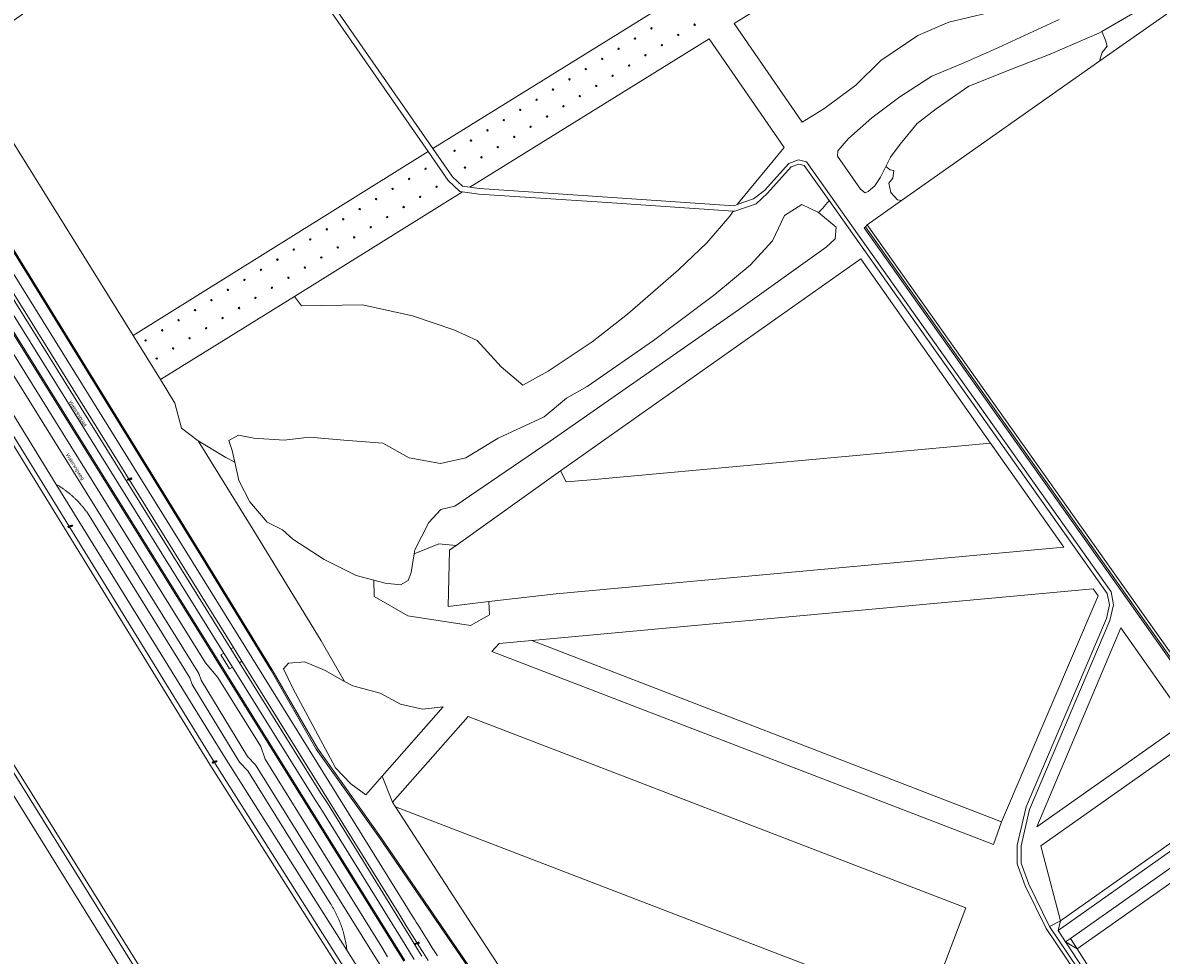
# Model space of a CAD drawing. Header units: metres. Extents: x 138165 to 154469, y 480134 to 494189.
# Tile 211 of 256: x 147602 to 148015, y 484620 to 484958. Entities that reach past the tile are written whole.
import ezdxf

# ---------------------------------------------------------------- set-up
doc = ezdxf.new("R2010")
doc.units = ezdxf.units.M
doc.header["$LTSCALE"] = 0.001
doc.header["$MEASUREMENT"] = 0
for name, color, linetype, lineweight in [('TOP-L-topo objecten punt', 7, 'Continuous', 0), ('TOP-L-topo objecten vlak', 7, 'Continuous', 0), ('TOP-L-water beschoeiing', 7, 'Continuous', 0), ('TOP-T-topo huisnummering naamgeving', 7, 'Continuous', 0)]:
    doc.layers.add(name, color=color, linetype=linetype, lineweight=lineweight)
doc.styles.add('Style-INTL_ISO', font='INTL_ISO.shx')
doc.styles.add('Style-STANDARD', font='STANDARD.shx')

# ---------------------------------------------------------------- blocks, each defined once
blk = doc.blocks.new('24')
at = {"layer": 'TOP-L-topo objecten punt', "color": 7, "linetype": 'Continuous', "lineweight": 0}
for radius in [0.025, 0.0182, 0.0115, 0.005]:
    blk.add_circle((0, 0), radius, dxfattribs=at)
blk = doc.blocks.new('121')
at = {"layer": 'TOP-L-topo objecten punt', "color": 7, "linetype": 'Continuous', "lineweight": 0}
blk.add_circle((0, 0), 0.025, dxfattribs=at)
at = {"layer": 'TOP-L-topo objecten punt', "color": 7, "linetype": 'Continuous', "lineweight": 0, "style": 'Style-STANDARD'}
blk.add_text('LD', height=0.06, dxfattribs=at).set_placement((0.0483, 0))
blk = doc.blocks.new('17')
at = {"layer": 'TOP-L-topo objecten punt', "color": 7, "linetype": 'Continuous', "lineweight": 0}
blk.add_circle((0, 0), 0.025, dxfattribs=at)
at = {"layer": 'TOP-L-topo objecten punt', "color": 7, "linetype": 'Continuous', "lineweight": 0, "style": 'Style-STANDARD'}
blk.add_text('HP', height=0.06, dxfattribs=at).set_placement((0.0483, 0))

msp = doc.modelspace()

# ---------------------------------------------------------------- linework, layer by layer
at = {"layer": 'TOP-L-topo objecten vlak', "flags": 128}
for points in [[(148959.93, 485362.07), (148033.19, 484708.36), (147908.27, 484884.66)], [(147978.25, 484632.47), (147972.1, 484655.92), (147971.11, 484659.68), (148962.24, 485358.81), (148964.24, 485355.76), (148976.69, 485336.83)], [(147978.25, 484632.47), (147977.42, 484628.95), (148502.72, 485000), (148980.62, 485336.66)], [(148983.74, 485332.21), (148980.62, 485336.66), (148502.72, 485000), (147977.42, 484628.95)], [(147978.25, 484632.47), (148501.34, 485001.96), (148976.69, 485336.83)], [(147915.36, 484325.36), (147860.91, 484387.69), (147830.98, 484435.42), (147803.12, 484479.25), (147670.02, 484689.15), (147521.23, 484930.59), (147478.45, 485000), (147401.57, 485124.74), (147400.58, 485125.98), (147341.6, 485220.72), (147341.51, 485220.85), (147341.42, 485221.01), (147339.74, 485223.7), (147339.66, 485223.83), (147339.57, 485223.97), (147322.87, 485250.8)], [(147361.38, 485233.09), (147378.86, 485204.95), (147382.01, 485199.9), (147534.98, 484954.26), (147538.13, 484949.22), (147541.27, 484944.17), (147675, 484729.47)], [(148023.71, 485059.55), (148057.53, 485081.13), (148067.63, 485073.27), (148075.49, 485061.29), (148079.23, 485054.93), (148076.61, 485050.44), (148068.38, 485039.96), (148056.41, 485025.74), (148038.45, 485010.03), (148019, 484996.18), (147998.05, 484981.59), (147976.72, 484973.35), (147952.03, 484961.38), (147937.82, 484958.01), (147926.59, 484953.15), (147913.13, 484944.16), (147904.15, 484935.18), (147892.55, 484926.58), (147884.7, 484921.75), (147859.96, 484957.54), (148000, 485044.42), (148023.71, 485059.55)], [(147642.23, 484844.53), (147579.51, 484945.1), (147677.54, 485014.2)], [(147677.54, 485014.2), (147749.08, 484911.15)], [(147750.78, 484912.21), (147688.58, 485001.81)], [(147993.3, 484954.63), (148005.95, 484961.97), (148017.94, 484969.64), (148032.48, 484979.67), (148047.02, 484989.89), (148047.75, 484990.58)], [(147992.58, 484943.98), (148055.67, 484988.36)], [(147838.35, 484969.93), (147839.98, 484967.62), (147759.33, 484917.53), (147750.78, 484912.21)], [(147977.8, 484958.97), (147955.84, 484948.87), (147943.8, 484943.49), (147931.63, 484938.43), (147920.04, 484930.93), (147909.94, 484923.33), (147901.42, 484915.91), (147897.62, 484911.37), (147897.44, 484909.53), (147905.78, 484897.48), (147907.45, 484896.18), (147908.56, 484896.65), (147910.97, 484898.69), (147913.1, 484901.84), (147915.02, 484905.73)], [(147915.02, 484905.73), (147916.71, 484909.16), (147920.14, 484913.8), (147926.39, 484921.28), (147933.26, 484926.59), (147945.05, 484934.84), (147960.57, 484940.94), (147974.52, 484946.44), (147992.4, 484954.11), (147993.3, 484954.63)], [(147993.3, 484954.63), (147994.58, 484951.47), (147995.2, 484949.3), (147993.43, 484947.02), (147992.7, 484944.8), (147992.58, 484943.98)], [(147764.26, 484898.2), (147850.92, 484951.97), (147878.18, 484912.65), (147861.53, 484892.53), (147861.15, 484891.94)], [(147734.39, 484619.37), (147732.32, 484622.9), (147690.09, 484691.03), (147688.46, 484695.62), (147672.85, 484720.67), (147668.37, 484725.98), (147535.17, 484940.02)], [(147920.64, 484893.36), (147992.58, 484943.98)], [(147531.78, 484937.73), (147666, 484722.07), (147666.82, 484719.61), (147683.61, 484692.06), (147686.51, 484689.04), (147725.21, 484626.92), (147734.05, 484612.77)], [(147677.58, 484731.03), (147551.07, 484934.14)], [(147752.49, 484619.77), (147750.62, 484622.69), (147749.08, 484625.13), (147747.29, 484627.95), (147745.92, 484630.15), (147744.76, 484632.01), (147744.24, 484632.85), (147742.73, 484635.29), (147741.63, 484637.09), (147557.43, 484933.34)], [(147562.64, 484933.71), (147562.43, 484933.58), (147667.51, 484763.31), (147692.17, 484723.11), (147708.55, 484694.71), (147731.47, 484662.55), (147766.5, 484611.43), (147798.38, 484571.97), (147831.21, 484544.19), (147831.38, 484544.38)], [(147831.38, 484544.38), (147831.54, 484544.57), (147798.74, 484572.32), (147766.9, 484611.73), (147731.88, 484662.84), (147708.98, 484694.98), (147692.61, 484723.36), (147667.94, 484763.58), (147562.86, 484933.84), (147562.64, 484933.71)], [(147521.23, 484930.59), (147670.02, 484689.15), (147803.12, 484479.25), (147830.98, 484435.42), (147860.91, 484387.69), (147915.36, 484325.36)], [(147522.7, 484931.58), (147671.45, 484690.14), (147804.28, 484479.96), (147832.17, 484436.16), (147862.04, 484388.65), (147916.6, 484326.55), (147936.64, 484334.7), (147943.7, 484333.47), (147976.76, 484286.91), (147975.71, 484280.12), (147968.19, 484274.19)], [(147554.27, 484931.3), (147678.52, 484731.52)], [(147740.68, 484618.09), (147555.5, 484915.34)], [(147555.08, 484915.08), (147740.26, 484617.83)], [(147749.08, 484911.15), (147642.23, 484844.53)], [(147749.08, 484911.15), (147756.36, 484900.67), (147760.61, 484896.65), (147761.57, 484896.53)], [(147764.26, 484898.2), (147761.51, 484898.55), (147757.89, 484901.98), (147750.78, 484912.21)], [(147974.35, 484630.43), (147966.76, 484645.76), (147964.05, 484653.34), (147963.98, 484659.69), (147967.07, 484672.85), (147996.16, 484741.23), (147997.53, 484746.99), (147996.61, 484751.69), (147886.27, 484907.41), (147883.38, 484908.1), (147879.88, 484906.82), (147871.01, 484897.03), (147867.04, 484894.03), (147861.15, 484891.94)], [(147859.63, 484889.56), (147860.31, 484889.52), (147868.04, 484892.26), (147872.08, 484896.06), (147880.71, 484905.58), (147883.47, 484906.59), (147885.41, 484906.13), (147894.42, 484893.41)], [(147920.64, 484893.36), (147919.15, 484893.66), (147916.79, 484896.29), (147916.02, 484899.65), (147917.5, 484901.5), (147917.85, 484904.23), (147916.51, 484904.5), (147915.02, 484905.73)], [(147700.61, 484858.69), (147761.57, 484896.53)], [(147761.57, 484896.53), (147767.44, 484895.77), (147812.22, 484892.8), (147859.63, 484889.56)], [(147861.15, 484891.94), (147860.03, 484891.54), (147812.35, 484894.79), (147767.64, 484897.76), (147764.26, 484898.2)], [(147890.59, 484889.1), (147884.57, 484891.93), (147878.2, 484888.04), (147873.95, 484878.83), (147865.81, 484869.98), (147853.06, 484859.36), (147830.76, 484842.71), (147806.69, 484826.07), (147799.26, 484821.82), (147791.11, 484815.09), (147774.48, 484807.3), (147762.8, 484800.22), (147753.59, 484798.1), (147742.26, 484800.22), (147732.71, 484805.53), (147718.55, 484806.59), (147706.16, 484807.66), (147696.95, 484806.59), (147685.98, 484807.3), (147680.32, 484808.37), (147676.89, 484806.45), (147678.13, 484802.87), (147679.03, 484798.68)], [(147890.59, 484889.1), (147891.99, 484890.54), (147892.63, 484891.2), (147894.42, 484893.41)], [(147894.42, 484893.41), (147995.25, 484751.11), (147996.08, 484746.91), (147994.92, 484741.98), (147965.83, 484673.72), (147962.54, 484659.89), (147962.61, 484653.08), (147965.43, 484645.2), (147973.09, 484629.71), (148007.37, 484578.8), (148009.56, 484573.08), (148007.75, 484566.62), (148006.48, 484562.81), (148002.45, 484557.93), (147994.55, 484552.59), (147968.56, 484531.33), (147964.02, 484524.81), (147962.85, 484522.66), (147947.76, 484479.75)], [(147908.27, 484884.66), (147920.64, 484893.36)], [(147859.63, 484889.56), (147858.49, 484887.77), (147850.15, 484878.11), (147839.83, 484868.32), (147821.38, 484852.25), (147808.58, 484842.21), (147792.58, 484831.62), (147783.45, 484826.46), (147775.57, 484833.22), (147766.84, 484842.75), (147758.37, 484846.59), (147743.42, 484851.62), (147725.3, 484855.59), (147703.25, 484855.2), (147700.61, 484858.69)], [(147744.04, 484765.36), (147744.3, 484766.89), (147749.4, 484776.83), (147753.68, 484781.52), (147758.74, 484782.71), (147793.35, 484806.25), (147861.56, 484853.81), (147893.39, 484876.55), (147896.61, 484879.54), (147896.96, 484883.79), (147890.59, 484889.1)], [(147907.63, 484883.84), (147907.14, 484883.49), (148032.28, 484706.88), (148032.43, 484706.7), (148032.63, 484706.58), (148032.84, 484706.5), (148033.07, 484706.49), (148033.3, 484706.53), (148033.51, 484706.63)], [(147907.63, 484883.84), (147908.27, 484884.66)], [(148033.19, 484707.14), (148033.09, 484707.09), (148032.97, 484707.09), (148032.86, 484707.13), (148032.78, 484707.21), (147907.63, 484883.84)], [(147797.09, 484795.48), (147905.88, 484872.29), (147952.94, 484805.55)], [(147700.61, 484858.69), (147652.08, 484828.57)], [(147614.33, 484790.59), (147581.76, 484843.32)], [(147652.08, 484828.57), (147642.23, 484844.53)], [(147665.77, 484806.38), (147659.72, 484810.89), (147657.35, 484820.04), (147652.08, 484828.57)], [(147665.77, 484806.38), (147675.79, 484800.29), (147679.03, 484798.68)], [(147718.82, 484719.22), (147710.35, 484733.92), (147685.52, 484774.39), (147665.77, 484806.38)], [(147771.15, 484748.12), (147795.48, 484750.93), (147979.49, 484767.83), (147952.94, 484805.55)], [(147952.94, 484805.55), (147808.03, 484792.25), (147799.13, 484791.53), (147797.09, 484795.48)], [(147679.03, 484798.68), (147680.48, 484791.97), (147684.48, 484784.24), (147690.82, 484776.93), (147696.34, 484774.17), (147700.02, 484770.76), (147711.47, 484763.31), (147723.06, 484757.51), (147729.43, 484755.83)], [(147797.09, 484795.48), (147759.26, 484768.48)], [(147614.33, 484790.59), (147614.8, 484790.32), (147615.02, 484790.18), (147615.25, 484790.04), (147615.48, 484789.9), (147615.71, 484789.75), (147616.15, 484789.46), (147616.38, 484789.31), (147616.82, 484789.01), (147617.26, 484788.7), (147617.47, 484788.54), (147617.69, 484788.38), (147618.12, 484788.06), (147618.33, 484787.89), (147618.54, 484787.73), (147618.75, 484787.56), (147618.96, 484787.39), (147619.17, 484787.22), (147619.37, 484787.05), (147619.58, 484786.88), (147619.78, 484786.7), (147619.98, 484786.52), (147620.38, 484786.17), (147620.58, 484785.99), (147620.77, 484785.8), (147620.97, 484785.62), (147621.16, 484785.43), (147621.36, 484785.25), (147621.74, 484784.87), (147622.11, 484784.49), (147622.48, 484784.1), (147622.66, 484783.9), (147623.02, 484783.51), (147623.38, 484783.1), (147623.55, 484782.9), (147623.73, 484782.7), (147624.07, 484782.28), (147624.41, 484781.87), (147624.57, 484781.66), (147624.74, 484781.44), (147625.06, 484781.02), (147625.22, 484780.8), (147625.38, 484780.58), (147625.62, 484780.24), (147662.77, 484720.55), (147663.59, 484718.11), (147680.79, 484689.89), (147683.7, 484686.85), (147713.63, 484638.82), (147713.92, 484638.35), (147714.22, 484637.87), (147714.5, 484637.39), (147714.78, 484636.91), (147715.05, 484636.42), (147715.32, 484635.93), (147715.58, 484635.44), (147715.7, 484635.19), (147715.83, 484634.94), (147715.95, 484634.69), (147716.07, 484634.44), (147716.19, 484634.19), (147716.42, 484633.68), (147716.65, 484633.17), (147716.76, 484632.92), (147716.97, 484632.4), (147717.18, 484631.89), (147717.28, 484631.63), (147717.48, 484631.1), (147717.57, 484630.84), (147717.67, 484630.58), (147717.85, 484630.05), (147718.02, 484629.52), (147718.1, 484629.26), (147718.27, 484628.72), (147718.42, 484628.19), (147718.57, 484627.65), (147718.7, 484627.11), (147718.84, 484626.57), (147718.96, 484626.03), (147719.07, 484625.48), (147719.13, 484625.21), (147719.18, 484624.93), (147719.23, 484624.66), (147719.28, 484624.38), (147719.33, 484624.11), (147719.37, 484623.84), (147719.46, 484623.28), (147719.53, 484622.73), (147719.6, 484622.18), (147719.64, 484621.83)], [(147719.64, 484621.83), (147675.32, 484691.87), (147614.33, 484790.59)], [(147759.26, 484768.48), (147753.01, 484768.99), (147744.04, 484765.36)], [(147759.26, 484768.48), (147756.82, 484766.74), (147756.32, 484746.4), (147771.15, 484748.12)], [(147729.43, 484755.83), (147733.54, 484754.75), (147739.06, 484754.2), (147741.82, 484755.72), (147742.92, 484758.61), (147744.04, 484765.36)], [(147549.62, 484756.85), (147550.06, 484756.89), (147550.71, 484756.88), (147551.36, 484756.79), (147551.99, 484756.65), (147552.6, 484756.43), (147553.01, 484756.25), (147553.22, 484756.11), (147553.78, 484755.74), (147554.25, 484755.4), (147554.67, 484755.09), (147555.11, 484754.74), (147555.33, 484754.57), (147555.69, 484754.27), (147556, 484754), (147556.43, 484753.61), (147556.78, 484753.28), (147557.05, 484753.02), (147557.23, 484752.84), (147645.73, 484610.8)], [(147729.43, 484755.83), (147729.57, 484749.93), (147741.76, 484742.94), (147764.49, 484739.51), (147771.35, 484743.27), (147771.15, 484748.12)], [(147553.01, 484751.55), (147640.42, 484610.97)], [(147558.52, 484753.7), (147647.18, 484611.66)], [(147786.71, 484734.06), (147990.12, 484752.75), (147991.93, 484750.21), (147956.89, 484668.28)], [(148024, 484704.76), (148000, 484687.85), (147969.73, 484666.52), (148000.11, 484738.64), (148024, 484704.76)], [(147956.89, 484668.28), (147954, 484660.07), (147772.22, 484730), (147774.79, 484732.99), (147786.71, 484734.06)], [(147786.71, 484734.06), (147956.89, 484668.28)], [(147981.86, 484626.03), (148138.46, 484736.49)], [(147678.52, 484731.52), (147677.58, 484731.03)], [(147680.69, 484725.96), (147677.58, 484731.03)], [(147681.62, 484726.53), (147678.52, 484731.52)], [(147675, 484729.47), (147674.01, 484728.82), (147677.14, 484723.76), (147678.21, 484724.36)], [(147675, 484729.47), (147678.21, 484724.36)], [(147681.62, 484726.53), (147680.69, 484725.96)], [(147680.69, 484725.96), (147710.12, 484678.8), (147712.59, 484675.04), (147743.17, 484625.61), (147745.38, 484622), (147746.81, 484619.71)], [(147749.15, 484618.07), (147747.28, 484620.99), (147745.5, 484623.79), (147744.38, 484625.58), (147743.1, 484627.62), (147741.41, 484630.34), (147738.45, 484635.15), (147681.62, 484726.53)], [(147732.49, 484684.88), (147726.55, 484678.11), (147721.1, 484682.08), (147715.55, 484687.85), (147700.02, 484716.7), (147696.7, 484723.8), (147698.47, 484725.8), (147704.46, 484726.24), (147711.78, 484723.14), (147718.82, 484719.22)], [(147678.21, 484724.36), (147707.56, 484677.21), (147710.85, 484672.16), (147740.66, 484624.02), (147742.37, 484621.22), (147744.07, 484618.48)], [(147718.82, 484719.22), (147721.76, 484717.59), (147731.74, 484714.92), (147739.06, 484710.93), (147747.05, 484709.15), (147754.56, 484710.03), (147732.49, 484684.88)], [(147984.28, 484622.29), (148124.45, 484721), (148164.14, 484664.66)], [(147736.24, 484675.48), (147763.58, 484706.54), (147943.93, 484637.15), (147930.94, 484602.76), (147927.71, 484600.55)], [(147736.24, 484675.48), (147732.49, 484684.88)], [(147737.3, 484673.81), (147736.24, 484675.48)], [(147927.71, 484600.55), (147737.3, 484673.81)], [(147774.7, 484616.17), (147772.16, 484620.02), (147770.1, 484623.15), (147768.52, 484625.57), (147767.59, 484626.99), (147766.25, 484629.04), (147765.06, 484630.87), (147763.71, 484632.96), (147737.3, 484673.81)], [(147977.42, 484628.95), (147978.25, 484632.47), (147974.35, 484630.43), (148008.83, 484579.22), (148010.97, 484572.86), (148009.1, 484566.21), (148007.74, 484562.11), (148003.41, 484556.87), (147995.41, 484551.46), (147969.69, 484530.43), (147965.25, 484524.04), (147964.18, 484522.19), (147949.39, 484480.04)], [(147974.35, 484630.43), (147978.25, 484632.47)], [(147947.76, 484479.75), (147944.62, 484470.81), (147945.98, 484470.32), (147949.39, 484480.04), (147964.18, 484522.19), (147965.25, 484524.04), (147969.69, 484530.43), (147995.41, 484551.46), (148003.41, 484556.87), (148007.74, 484562.11), (148009.1, 484566.21), (148010.97, 484572.86), (148008.83, 484579.22), (147974.35, 484630.43)], [(147977.42, 484628.95), (147980.13, 484624.81)], [(147980.13, 484624.81), (147981.86, 484626.03)], [(147980.13, 484624.81), (147986.69, 484614.8), (147998.11, 484596.52), (148000, 484597.35)], [(147980.13, 484624.81), (147984.28, 484622.29)], [(147984.28, 484622.29), (147981.86, 484626.03)], [(147766.08, 484548.42), (147719.64, 484621.83)], [(148000, 484597.35), (147988.58, 484615.63), (147984.28, 484622.29)]]:
    msp.add_lwpolyline(points, dxfattribs=at)
at = {"layer": 'TOP-L-water beschoeiing', "flags": 128}
for points in [[(147915.36, 484325.36), (147860.91, 484387.69), (147830.98, 484435.42), (147803.12, 484479.25), (147670.02, 484689.15), (147521.23, 484930.59)], [(147558.52, 484753.7), (147647.18, 484611.66)]]:
    msp.add_lwpolyline(points, dxfattribs=at)

# ---------------------------------------------------------------- block references
at = {"layer": 'TOP-L-topo objecten punt', "xscale": 10, "yscale": 10, "zscale": 10}
for name, p in [('24', (147845.69, 484957.11)), ('24', (147830.02, 484955.79)), ('24', (147839.74, 484953.41)), ('24', (147818.13, 484948.4)), ('24', (147824.08, 484952.09)), ('24', (147833.8, 484949.72)), ('24', (147812.19, 484944.7)), ('24', (147827.85, 484946.02)), ('24', (147806.24, 484941)), ('24', (147821.91, 484942.32)), ('24', (147800.3, 484937.31)), ('24', (147815.96, 484938.63)), ('24', (147794.35, 484933.61)), ('24', (147810.02, 484934.93)), ('24', (147788.41, 484929.91)), ('24', (147798.13, 484927.54)), ('24', (147804.07, 484931.23)), ('24', (147782.46, 484926.22)), ('24', (147792.18, 484923.84)), ('24', (147776.52, 484922.52)), ('24', (147786.24, 484920.15)), ('24', (147764.63, 484915.13)), ('24', (147770.58, 484918.83)), ('24', (147780.3, 484916.45)), ('24', (147758.69, 484911.43)), ('24', (147774.35, 484912.75)), ('24', (147768.41, 484909.06)), ('24', (147748.16, 484904.92)), ('24', (147762.46, 484905.36)), ('24', (147742.19, 484901.26)), ('24', (147736.22, 484897.6)), ('24', (147746.2, 484894.72)), ('24', (147752.17, 484898.38)), ('24', (147724.29, 484890.29)), ('24', (147730.26, 484893.95)), ('24', (147740.23, 484891.06)), ('24', (147718.32, 484886.63)), ('24', (147734.27, 484887.4)), ('24', (147712.35, 484882.97)), ('24', (147728.3, 484883.74)), ('24', (147706.38, 484879.31)), ('24', (147722.33, 484880.08)), ('24', (147700.42, 484875.65)), ('24', (147716.36, 484876.42)), ('24', (147694.45, 484871.99)), ('24', (147710.4, 484872.77)), ('24', (147688.48, 484868.33)), ('24', (147704.43, 484869.11)), ('24', (147682.51, 484864.67)), ('24', (147692.49, 484861.79)), ('24', (147698.46, 484865.45)), ('24', (147670.58, 484857.36)), ('24', (147676.55, 484861.02)), ('24', (147686.52, 484858.13)), ('24', (147664.61, 484853.7)), ('24', (147680.56, 484854.47)), ('24', (147658.64, 484850.04)), ('24', (147674.59, 484850.81)), ('24', (147652.67, 484846.38)), ('24', (147668.62, 484847.16)), ('24', (147646.71, 484842.72)), ('24', (147662.65, 484843.5)), ('24', (147656.69, 484839.84)), ('24', (147650.72, 484836.18)), ('121', (147640.36, 484792.32)), ('17', (147618.8, 484775.17)), ('17', (147671.1, 484689.79)), ('121', (147744.49, 484624.12))]:
    msp.add_blockref(name, p, dxfattribs=at)

# ---------------------------------------------------------------- texts
at = {"layer": 'TOP-T-topo huisnummering naamgeving', "style": 'Style-INTL_ISO'}
for s, p in [('Watersnippad', (147618.83, 484820.43)), ('Watersnipweg', (147617.77, 484801.26))]:
    msp.add_text(s, height=1.25, rotation=302.1, dxfattribs=at).set_placement(p)

doc.saveas('drawing.dxf')
